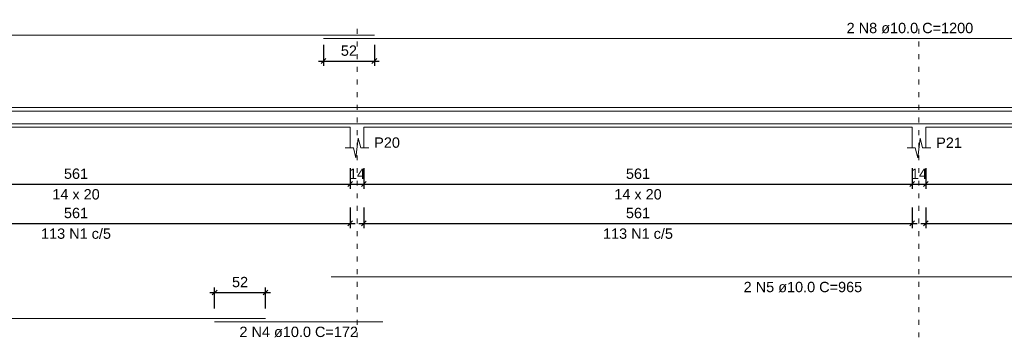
# Model space of a CAD drawing. Header units: millimetres. Extents: x 10906 to 25863, y 1966 to 4861.
# Tile 139 of 163: x 11920 to 11940, y 2967 to 2974. Entities that reach past the tile are written whole.
import ezdxf

# ---------------------------------------------------------------- set-up
doc = ezdxf.new("R2010")
doc.units = ezdxf.units.MM
doc.linetypes.add('DOT2', pattern=[3.175, 0, -3.175])
for name, color, linetype, lineweight in [('Descrição da armadura', 7, 'Continuous', 5), ('DT-Barras na forma', 40, 'Continuous', 5), ('DT-Barras rebatidas', 40, 'Continuous', 5), ('DT-Cotas', 4, 'Continuous', 5), ('DT-Forma', 5, 'Continuous', 5), ('DT-Pontilhado', 7, 'DOT2', 5), ('DT-Textos', 7, 'Continuous', 5)]:
    doc.layers.add(name, color=color, linetype=linetype, lineweight=lineweight)
doc.styles.add('Arial', font='arial.ttf')
doc.styles.get("Standard").update_dxf_attribs({"font": 'arial.ttf'})
doc.dimstyles.new('UM_50.000000', dxfattribs={"dimtxt": 0.18, "dimasz": 0.2, "dimexe": 0.2, "dimexo": 0.5, "dimgap": 0, "dimtad": 1, "dimtih": 1, "dimtoh": 1, "dimlfac": 50, "dimzin": 0, "dimdsep": 46, "dimtxsty": 'Standard', "dimcen": 0.09, "dimdle": 0.2, "dimclrd": 256, "dimclre": 256, "dimclrt": 7, "dimazin": 0, "dimtfac": 1, "dimtofl": 0, "dimtmove": 0, "dimatfit": 3, "dimfxl": 1, "dimtolj": 1, "dimtzin": 0, "dimarcsym": 0})

# ---------------------------------------------------------------- blocks, each defined once
blk = doc.blocks.new('_Oblique')
at = {"color": 0, "linetype": 'ByBlock', "lineweight": -2}
blk.add_line((-0.5, -0.5), (0.5, 0.5), dxfattribs=at)
blk = doc.blocks.new('*D902')
at = {"layer": 'Defpoints', "color": 0, "transparency": 16777216}
for p in [(11915.076, 2970.925), (11926.296, 2970.925), (11926.296, 2970.396)]:
    blk.add_point(p, dxfattribs=at)
at = {"layer": 'DT-Cotas', "lineweight": -2, "transparency": 16777216}
for p, q in [((11915.076, 2970.725), (11915.076, 2970.296)), ((11926.296, 2970.725), (11926.296, 2970.296)), ((11914.976, 2970.396), (11926.396, 2970.396))]:
    blk.add_line(p, q, dxfattribs=at)
at = {"layer": 'DT-Cotas', "lineweight": -2, "transparency": 16777216, "xscale": 0.1, "yscale": 0.1, "zscale": 0.1, "rotation": 180}
blk.add_blockref('_Oblique', (11915.076, 2970.396), dxfattribs=at)
at = {"layer": 'DT-Cotas', "lineweight": -2, "transparency": 16777216, "xscale": 0.1, "yscale": 0.1, "zscale": 0.1}
blk.add_blockref('_Oblique', (11926.296, 2970.396), dxfattribs=at)
at = {"layer": 'DT-Cotas', "color": 7, "transparency": 16777216, "insert": (11920.686, 2970.607), "char_height": 0.2118, "attachment_point": 5, "rotation": 0.0057, "style": 'Arial'}
blk.add_mtext('\\A1;561', dxfattribs=at)
blk = doc.blocks.new('*D903')
at = {"layer": 'Defpoints', "color": 0, "transparency": 16777216}
for p in [(11926.296, 2970.925), (11926.576, 2970.925), (11926.576, 2970.396)]:
    blk.add_point(p, dxfattribs=at)
at = {"layer": 'DT-Cotas', "lineweight": -2, "transparency": 16777216}
for p, q in [((11926.296, 2970.725), (11926.296, 2970.296)), ((11926.576, 2970.725), (11926.576, 2970.296)), ((11926.196, 2970.396), (11926.676, 2970.396))]:
    blk.add_line(p, q, dxfattribs=at)
at = {"layer": 'DT-Cotas', "lineweight": -2, "transparency": 16777216, "xscale": 0.1, "yscale": 0.1, "zscale": 0.1, "rotation": 180}
blk.add_blockref('_Oblique', (11926.296, 2970.396), dxfattribs=at)
at = {"layer": 'DT-Cotas', "lineweight": -2, "transparency": 16777216, "xscale": 0.1, "yscale": 0.1, "zscale": 0.1}
blk.add_blockref('_Oblique', (11926.576, 2970.396), dxfattribs=at)
at = {"layer": 'DT-Cotas', "color": 7, "transparency": 16777216, "insert": (11926.436, 2970.607), "char_height": 0.2118, "attachment_point": 5, "rotation": 0.0057, "style": 'Arial'}
blk.add_mtext('\\A1;14', dxfattribs=at)
blk = doc.blocks.new('*D904')
at = {"layer": 'Defpoints', "color": 0, "transparency": 16777216}
for p in [(11926.576, 2970.925), (11937.796, 2970.925), (11937.796, 2970.396)]:
    blk.add_point(p, dxfattribs=at)
at = {"layer": 'DT-Cotas', "lineweight": -2, "transparency": 16777216}
for p, q in [((11926.576, 2970.725), (11926.576, 2970.296)), ((11937.796, 2970.725), (11937.796, 2970.296)), ((11926.476, 2970.396), (11937.896, 2970.396))]:
    blk.add_line(p, q, dxfattribs=at)
at = {"layer": 'DT-Cotas', "lineweight": -2, "transparency": 16777216, "xscale": 0.1, "yscale": 0.1, "zscale": 0.1, "rotation": 180}
blk.add_blockref('_Oblique', (11926.576, 2970.396), dxfattribs=at)
at = {"layer": 'DT-Cotas', "lineweight": -2, "transparency": 16777216, "xscale": 0.1, "yscale": 0.1, "zscale": 0.1}
blk.add_blockref('_Oblique', (11937.796, 2970.396), dxfattribs=at)
at = {"layer": 'DT-Cotas', "color": 7, "transparency": 16777216, "insert": (11932.186, 2970.607), "char_height": 0.2118, "attachment_point": 5, "rotation": 0.0057, "style": 'Arial'}
blk.add_mtext('\\A1;561', dxfattribs=at)
blk = doc.blocks.new('*D905')
at = {"layer": 'Defpoints', "color": 0, "transparency": 16777216}
for p in [(11937.796, 2970.925), (11938.076, 2970.925), (11938.076, 2970.396)]:
    blk.add_point(p, dxfattribs=at)
at = {"layer": 'DT-Cotas', "lineweight": -2, "transparency": 16777216}
for p, q in [((11937.796, 2970.725), (11937.796, 2970.296)), ((11938.076, 2970.725), (11938.076, 2970.296)), ((11937.696, 2970.396), (11938.176, 2970.396))]:
    blk.add_line(p, q, dxfattribs=at)
at = {"layer": 'DT-Cotas', "lineweight": -2, "transparency": 16777216, "xscale": 0.1, "yscale": 0.1, "zscale": 0.1, "rotation": 180}
blk.add_blockref('_Oblique', (11937.796, 2970.396), dxfattribs=at)
at = {"layer": 'DT-Cotas', "lineweight": -2, "transparency": 16777216, "xscale": 0.1, "yscale": 0.1, "zscale": 0.1}
blk.add_blockref('_Oblique', (11938.076, 2970.396), dxfattribs=at)
at = {"layer": 'DT-Cotas', "color": 7, "transparency": 16777216, "insert": (11937.936, 2970.607), "char_height": 0.2118, "attachment_point": 5, "rotation": 0.0057, "style": 'Arial'}
blk.add_mtext('\\A1;14', dxfattribs=at)
blk = doc.blocks.new('*D906')
at = {"layer": 'Defpoints', "color": 0, "transparency": 16777216}
for p in [(11938.076, 2970.925), (11944.546, 2970.925), (11944.546, 2970.396)]:
    blk.add_point(p, dxfattribs=at)
at = {"layer": 'DT-Cotas', "lineweight": -2, "transparency": 16777216}
for p, q in [((11938.076, 2970.725), (11938.076, 2970.296)), ((11944.546, 2970.725), (11944.546, 2970.296)), ((11937.976, 2970.396), (11944.646, 2970.396))]:
    blk.add_line(p, q, dxfattribs=at)
at = {"layer": 'DT-Cotas', "lineweight": -2, "transparency": 16777216, "xscale": 0.1, "yscale": 0.1, "zscale": 0.1, "rotation": 180}
blk.add_blockref('_Oblique', (11938.076, 2970.396), dxfattribs=at)
at = {"layer": 'DT-Cotas', "lineweight": -2, "transparency": 16777216, "xscale": 0.1, "yscale": 0.1, "zscale": 0.1}
blk.add_blockref('_Oblique', (11944.546, 2970.396), dxfattribs=at)
at = {"layer": 'DT-Cotas', "color": 7, "transparency": 16777216, "insert": (11941.311, 2970.607), "char_height": 0.2118, "attachment_point": 5, "rotation": 0.0057, "style": 'Arial'}
blk.add_mtext('\\A1;323.5', dxfattribs=at)
blk = doc.blocks.new('*D915')
at = {"layer": 'Defpoints', "color": 0, "transparency": 16777216}
for p in [(11915.076, 2970.12), (11926.296, 2970.12), (11926.296, 2969.591)]:
    blk.add_point(p, dxfattribs=at)
at = {"layer": 'DT-Cotas', "lineweight": -2, "transparency": 16777216}
for p, q in [((11915.076, 2969.92), (11915.076, 2969.491)), ((11926.296, 2969.92), (11926.296, 2969.491)), ((11914.976, 2969.591), (11926.396, 2969.591))]:
    blk.add_line(p, q, dxfattribs=at)
at = {"layer": 'DT-Cotas', "lineweight": -2, "transparency": 16777216, "xscale": 0.1, "yscale": 0.1, "zscale": 0.1, "rotation": 180}
blk.add_blockref('_Oblique', (11915.076, 2969.591), dxfattribs=at)
at = {"layer": 'DT-Cotas', "lineweight": -2, "transparency": 16777216, "xscale": 0.1, "yscale": 0.1, "zscale": 0.1}
blk.add_blockref('_Oblique', (11926.296, 2969.591), dxfattribs=at)
at = {"layer": 'DT-Cotas', "color": 7, "transparency": 16777216, "insert": (11920.686, 2969.803), "char_height": 0.2118, "attachment_point": 5, "rotation": 0.0057, "style": 'Arial'}
blk.add_mtext('\\A1;561', dxfattribs=at)
blk = doc.blocks.new('*D916')
at = {"layer": 'Defpoints', "color": 0, "transparency": 16777216}
for p in [(11926.576, 2970.12), (11937.796, 2970.12), (11937.796, 2969.591)]:
    blk.add_point(p, dxfattribs=at)
at = {"layer": 'DT-Cotas', "lineweight": -2, "transparency": 16777216}
for p, q in [((11926.576, 2969.92), (11926.576, 2969.491)), ((11937.796, 2969.92), (11937.796, 2969.491)), ((11926.476, 2969.591), (11937.896, 2969.591))]:
    blk.add_line(p, q, dxfattribs=at)
at = {"layer": 'DT-Cotas', "lineweight": -2, "transparency": 16777216, "xscale": 0.1, "yscale": 0.1, "zscale": 0.1, "rotation": 180}
blk.add_blockref('_Oblique', (11926.576, 2969.591), dxfattribs=at)
at = {"layer": 'DT-Cotas', "lineweight": -2, "transparency": 16777216, "xscale": 0.1, "yscale": 0.1, "zscale": 0.1}
blk.add_blockref('_Oblique', (11937.796, 2969.591), dxfattribs=at)
at = {"layer": 'DT-Cotas', "color": 7, "transparency": 16777216, "insert": (11932.186, 2969.803), "char_height": 0.2118, "attachment_point": 5, "rotation": 0.0057, "style": 'Arial'}
blk.add_mtext('\\A1;561', dxfattribs=at)
blk = doc.blocks.new('*D917')
at = {"layer": 'Defpoints', "color": 0, "transparency": 16777216}
for p in [(11938.076, 2970.12), (11944.546, 2970.12), (11944.546, 2969.591)]:
    blk.add_point(p, dxfattribs=at)
at = {"layer": 'DT-Cotas', "lineweight": -2, "transparency": 16777216}
for p, q in [((11938.076, 2969.92), (11938.076, 2969.491)), ((11944.546, 2969.92), (11944.546, 2969.491)), ((11937.976, 2969.591), (11944.646, 2969.591))]:
    blk.add_line(p, q, dxfattribs=at)
at = {"layer": 'DT-Cotas', "lineweight": -2, "transparency": 16777216, "xscale": 0.1, "yscale": 0.1, "zscale": 0.1, "rotation": 180}
blk.add_blockref('_Oblique', (11938.076, 2969.591), dxfattribs=at)
at = {"layer": 'DT-Cotas', "lineweight": -2, "transparency": 16777216, "xscale": 0.1, "yscale": 0.1, "zscale": 0.1}
blk.add_blockref('_Oblique', (11944.546, 2969.591), dxfattribs=at)
at = {"layer": 'DT-Cotas', "color": 7, "transparency": 16777216, "insert": (11941.311, 2969.803), "char_height": 0.2118, "attachment_point": 5, "rotation": 0.0057, "style": 'Arial'}
blk.add_mtext('\\A1;323.5', dxfattribs=at)
blk = doc.blocks.new('*D920')
at = {"layer": 'Defpoints', "color": 0, "transparency": 16777216}
for p in [(11924.563, 2968.178), (11923.523, 2967.649), (11924.563, 2967.649)]:
    blk.add_point(p, dxfattribs=at)
at = {"layer": 'DT-Cotas', "lineweight": -2, "transparency": 16777216}
for p, q in [((11923.423, 2968.178), (11924.663, 2968.178)), ((11923.523, 2967.849), (11923.523, 2968.278)), ((11924.563, 2967.849), (11924.563, 2968.278))]:
    blk.add_line(p, q, dxfattribs=at)
at = {"layer": 'DT-Cotas', "lineweight": -2, "transparency": 16777216, "xscale": 0.1, "yscale": 0.1, "zscale": 0.1, "rotation": 180}
blk.add_blockref('_Oblique', (11923.523, 2968.178), dxfattribs=at)
at = {"layer": 'DT-Cotas', "lineweight": -2, "transparency": 16777216, "xscale": 0.1, "yscale": 0.1, "zscale": 0.1}
blk.add_blockref('_Oblique', (11924.563, 2968.178), dxfattribs=at)
at = {"layer": 'DT-Cotas', "color": 7, "transparency": 16777216, "insert": (11924.043, 2968.39), "char_height": 0.2118, "attachment_point": 5, "rotation": 0.0057, "style": 'Arial'}
blk.add_mtext('\\A1;52', dxfattribs=at)
blk = doc.blocks.new('*D922')
at = {"layer": 'Defpoints', "color": 0, "transparency": 16777216}
for p in [(11925.751, 2973.444), (11926.791, 2973.444), (11926.791, 2972.914)]:
    blk.add_point(p, dxfattribs=at)
at = {"layer": 'DT-Cotas', "lineweight": -2, "transparency": 16777216}
for p, q in [((11925.751, 2973.244), (11925.751, 2972.814)), ((11926.791, 2973.244), (11926.791, 2972.814)), ((11925.651, 2972.914), (11926.891, 2972.914))]:
    blk.add_line(p, q, dxfattribs=at)
at = {"layer": 'DT-Cotas', "lineweight": -2, "transparency": 16777216, "xscale": 0.1, "yscale": 0.1, "zscale": 0.1, "rotation": 180}
blk.add_blockref('_Oblique', (11925.751, 2972.914), dxfattribs=at)
at = {"layer": 'DT-Cotas', "lineweight": -2, "transparency": 16777216, "xscale": 0.1, "yscale": 0.1, "zscale": 0.1}
blk.add_blockref('_Oblique', (11926.791, 2972.914), dxfattribs=at)
at = {"layer": 'DT-Cotas', "color": 7, "transparency": 16777216, "insert": (11926.271, 2973.126), "char_height": 0.2118, "attachment_point": 5, "rotation": 0.0057, "style": 'Arial'}
blk.add_mtext('\\A1;52', dxfattribs=at)

msp = doc.modelspace()

# ---------------------------------------------------------------- linework, layer by layer
at = {"layer": 'DT-Barras na forma'}
for points in [[(11902.79131, 2971.89047), (11926.79131, 2971.89047)], [(11925.75131, 2971.89047), (11949.75131, 2971.89047)], [(11902.90912, 2971.63047), (11924.56341, 2971.63047)], [(11923.52341, 2971.63047), (11926.96341, 2971.63047)], [(11925.90912, 2971.63047), (11945.21341, 2971.63047)]]:
    msp.add_lwpolyline(points, dxfattribs=at)
at = {"layer": 'DT-Barras rebatidas'}
for p, q in [((11902.79131, 2973.44367), (11926.79131, 2973.44367)), ((11925.75131, 2973.37307), (11949.75131, 2973.37307)), ((11925.90912, 2968.49583), (11945.21341, 2968.49583)), ((11902.90912, 2967.64863), (11924.56341, 2967.64863)), ((11923.52341, 2967.57803), (11926.96341, 2967.57803))]:
    msp.add_line(p, q, dxfattribs=at)
at = {"layer": 'DT-Forma'}
for p, q in [((11915.07626, 2971.96047), (11926.29626, 2971.96047)), ((11926.29626, 2971.96047), (11926.57626, 2971.96047)), ((11926.57626, 2971.96047), (11937.79626, 2971.96047)), ((11937.79626, 2971.96047), (11938.07626, 2971.96047)), ((11938.07626, 2971.96047), (11944.54626, 2971.96047)), ((11915.07626, 2971.56047), (11926.29626, 2971.56047)), ((11926.29626, 2971.56047), (11926.29626, 2971.13687)), ((11926.57626, 2971.13687), (11926.57626, 2971.56047)), ((11926.57626, 2971.56047), (11937.79626, 2971.56047)), ((11937.79626, 2971.56047), (11937.79626, 2971.13687)), ((11938.07626, 2971.13687), (11938.07626, 2971.56047)), ((11938.07626, 2971.56047), (11944.54626, 2971.56047)), ((11926.41126, 2970.93687), (11926.46126, 2971.33687)), ((11926.46126, 2971.33687), (11926.51126, 2971.13687)), ((11937.91126, 2970.93687), (11937.96126, 2971.33687)), ((11937.96126, 2971.33687), (11938.01126, 2971.13687)), ((11926.19626, 2971.13687), (11926.36126, 2971.13687)), ((11926.36126, 2971.13687), (11926.41126, 2970.93687)), ((11926.51126, 2971.13687), (11926.67626, 2971.13687)), ((11937.69626, 2971.13687), (11937.86126, 2971.13687)), ((11937.86126, 2971.13687), (11937.91126, 2970.93687)), ((11938.01126, 2971.13687), (11938.17626, 2971.13687))]:
    msp.add_line(p, q, dxfattribs=at)
at = {"layer": 'DT-Pontilhado', "ltscale": 0.05}
for p, q in [((11926.43626, 2967.26033), (11926.43626, 2973.65547)), ((11937.93626, 2967.26033), (11937.93626, 2973.65547))]:
    msp.add_line(p, q, dxfattribs=at)

# ---------------------------------------------------------------- texts
at = {"layer": 'Descrição da armadura', "linetype": 'Continuous', "char_height": 0.2118, "attachment_point": 8, "line_spacing_factor": 0.798, "style": 'Arial'}
for s, insert, width in [('2 N8 ø10.0 C=1200', (11937.75131, 2973.47897), 5.1946527), ('113 N1 c/5', (11920.68626, 2969.27303), 2.8693417), ('113 N1 c/5', (11932.18626, 2969.27303), 2.8693417), ('2 N5 ø10.0 C=965', (11935.56126, 2968.17813), 4.8647001), ('2 N4 ø10.0 C=172', (11925.24341, 2967.26033), 4.8647001)]:
    msp.add_mtext(s, dxfattribs=dict(at, insert=insert, width=width))
at = {"layer": 'DT-Textos', "char_height": 0.2118, "line_spacing_factor": 0.798, "style": 'Arial'}
for s, insert, width, attachment_point in [('P20', (11926.78806, 2971.13687), 1.062146, 7), ('P21', (11938.28806, 2971.13687), 1.062146, 7), ('14 x 20', (11920.68626, 2970.07787), 1.9581494, 8), ('14 x 20', (11932.18626, 2970.07787), 1.9581494, 8)]:
    msp.add_mtext(s, dxfattribs=dict(at, insert=insert, width=width, attachment_point=attachment_point))

# ---------------------------------------------------------------- dimensions: what is measured, and where the dimension line sits
at = {"layer": 'DT-Cotas'}
for base, p1, p2, picture, middle in [((11926.79131, 2972.91417), (11925.75131, 2973.44367), (11926.79131, 2973.44367), '*D922', (11926.27131, 2973.12597)), ((11926.29626, 2970.39557), (11915.07626, 2970.92507), (11926.29626, 2970.92507), '*D902', (11920.68626, 2970.60737)), ((11926.57626, 2970.39557), (11926.29626, 2970.92507), (11926.57626, 2970.92507), '*D903', (11926.43626, 2970.60737)), ((11937.79626, 2970.39557), (11926.57626, 2970.92507), (11937.79626, 2970.92507), '*D904', (11932.18626, 2970.60737)), ((11938.07626, 2970.39557), (11937.79626, 2970.92507), (11938.07626, 2970.92507), '*D905', (11937.93626, 2970.60737)), ((11944.54626, 2970.39557), (11938.07626, 2970.92507), (11944.54626, 2970.92507), '*D906', (11941.31126, 2970.60737)), ((11926.29626, 2969.59073), (11915.07626, 2970.12023), (11926.29626, 2970.12023), '*D915', (11920.68626, 2969.80253)), ((11937.79626, 2969.59073), (11926.57626, 2970.12023), (11937.79626, 2970.12023), '*D916', (11932.18626, 2969.80253)), ((11944.54626, 2969.59073), (11938.07626, 2970.12023), (11944.54626, 2970.12023), '*D917', (11941.31126, 2969.80253)), ((11924.56341, 2968.17813), (11923.52341, 2967.64863), (11924.56341, 2967.64863), '*D920', (11924.04341, 2968.38993))]:
    dim = msp.add_linear_dim(base=base, p1=p1, p2=p2, dimstyle='UM_50.000000', override={"dimtxt": 0.2118, "dimasz": 0.1, "dimexe": 0.1, "dimexo": 0.2, "dimtad": 1, "dimtih": 0, "dimtoh": 0, "dimdec": 1, "dimlfac": 50, "dimzin": 8, "dimtxsty": 'Arial', "dimblk": 'Oblique', "dimblk1": 'Oblique', "dimblk2": 'Oblique', "dimsah": 1, "dimdle": 0.1, "dimse1": 0, "dimse2": 0, "dimclrt": 7, "dimadec": 1, "dimazin": 3, "dimtmove": 2, "dimldrblk": 'Oblique'}, dxfattribs=at)
    dim.commit()
    dim.dimension.update_dxf_attribs({"geometry": picture, "text_midpoint": middle, "dimtype": 160, "text_rotation": 0.00573})

doc.saveas('drawing.dxf')
